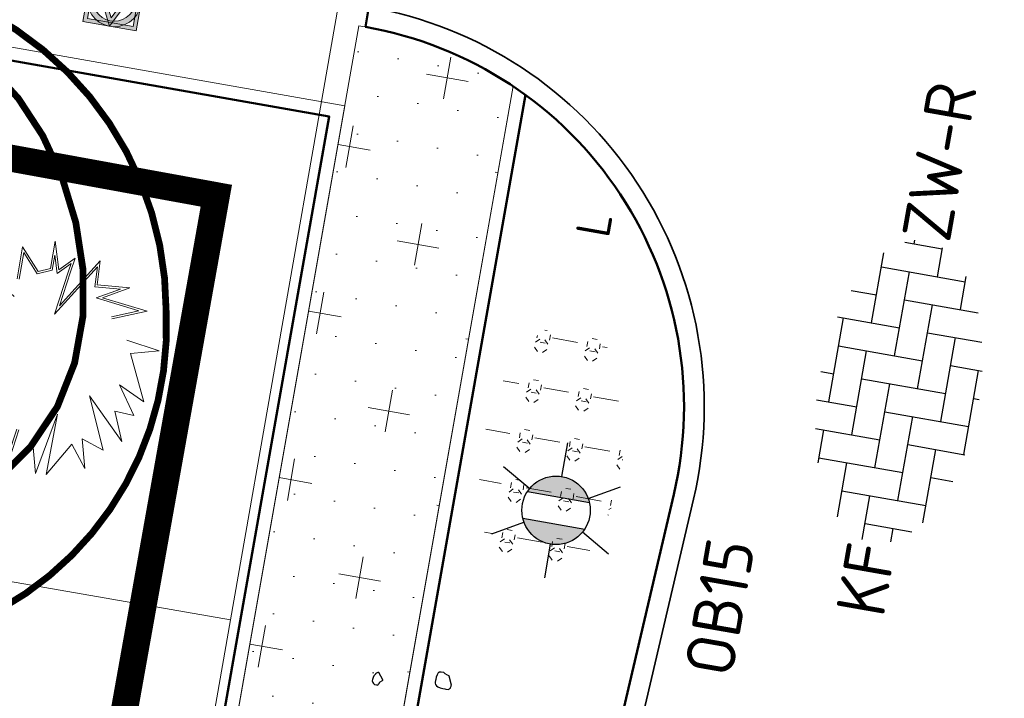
# Model space of a CAD drawing. Header units: metres. Extents: x 2514 to 227642, y 1683 to 852646.
# Tile 167 of 256: x 113815.97 to 113823.26, y 426306.59 to 426311.61. Entities that reach past the tile are written whole.
import ezdxf
from ezdxf.enums import TextEntityAlignment as Align
from ezdxf.lldxf.tags import DXFTag

# ---------------------------------------------------------------- set-up
doc = ezdxf.new("R2010")
doc.units = ezdxf.units.M
doc.linetypes.add('XX-CENTER', pattern=[8, 5, -1, 1, -1])
for name, color, linetype, lineweight in [('B-WE-GR-BOOM-S', 252, 'Continuous', 25), ('B-WE-GR-HEESTER-S', 252, 'Continuous', 18), ('B-WE-KG-GRENS_PERCEEL-GV', 252, 'KG-PERCEEL', 18), ('N-WE-GR-BOMENZAND-A-200', 32, 'Continuous', 18), ('N-WE-GR-BOMENZAND-G', 30, 'Continuous', 35), ('N-WE-GR-BOOM-S', 94, 'Continuous', 25), ('N-WE-GR-HEESTER-S', 94, 'Continuous', 13), ('N-WE-IE-MEUBILAIR_WEGMEUBILAIR_LICHTMAST-S', 7, 'Continuous', 25), ('N-WE-IE-MEUBILAIR_WEGMEUBILAIR_VERKEERSBORD-S', 7, 'Continuous', 9), ('N-WE-KG-WERKGRENS-G', 7, 'XX-CENTER', 35), ('N-WE-VH-KANTOPSLUITING-T18', 1, 'Continuous', 18), ('N-WE-VH-KANTOPSLUITING_ACHTERKANTBAND-G', 1, 'Continuous', 50), ('N-WE-VH-KANTOPSLUITING_OPSLUITBAND_100X200-G', 1, 'Continuous', 18), ('N-WE-VH-KANTOPSLUITING_OPSLUITBAND_150X250-G', 1, 'Continuous', 35), ('N-WE-VH-VERHARDING_BETONSTRAATSTEEN-S', 1, 'Continuous', 25)]:
    doc.layers.add(name, color=color, linetype=linetype, lineweight=lineweight)
doc.styles.add('NLCS-ISO', font='NLCS-ISO.ttf', dxfattribs={"height": 1.8})
doc.styles.add('NLCS-ISO-M200-T18', font='NLCS-ISO.ttf', dxfattribs={"height": 0.36})
doc.styles.get("Standard").update_dxf_attribs({"font": 'romans'})
tags = doc.linetypes.add('KG-PERCEEL', pattern='A,5.5,-2,["P",Standard,S=1.8,R=0,X=-0.5,Y=-0.9],-2,5.5,-2,[5,NLCS.SHX,S=0.75,R=0,X=0,Y=0],-2', length=19).pattern_tags.tags
tags[6] = DXFTag(74, 10)

# ---------------------------------------------------------------- blocks, each defined once
blk = doc.blocks.new('SVH-BSS_KEIFORMAAT_ELLEBOOG-SO')
at = {"ltscale": 0.1}
for p, q in [((-0.8216095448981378, 2.941359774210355), (-0.8216095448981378, 1.435541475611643)), ((0.2283904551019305, 2.970445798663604), (0.2283904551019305, 2.485541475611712)), ((-1.871609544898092, 2.805519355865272), (-1.871609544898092, 0.3855414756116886)), ((2.32839045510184, 2.709488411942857), (2.32839045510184, 0.3855414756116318)), ((-3.104154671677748, 2.485541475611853), (-1.871609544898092, 2.485541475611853)), ((-2.92160954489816, 2.48554147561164), (-2.92160954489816, -0.6644585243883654)), ((-0.8216095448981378, 2.485541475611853), (2.32839045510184, 2.485541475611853)), ((1.278390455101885, 2.485541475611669), (1.278390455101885, -0.664458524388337)), ((3.378390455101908, 2.384775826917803), (3.378390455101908, 1.4355414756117)), ((-4.954776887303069, 1.435541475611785), (-2.92160954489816, 1.435541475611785)), ((-3.971609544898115, 1.435541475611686), (-3.971609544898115, -1.71445852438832)), ((-1.871609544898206, 1.435541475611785), (1.278390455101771, 1.435541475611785)), ((0.2283904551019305, 1.435541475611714), (0.2283904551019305, -1.714458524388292)), ((2.328390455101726, 1.435541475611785), (4.954776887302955, 1.435541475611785)), ((4.428390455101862, 1.435541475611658), (4.428390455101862, -1.714458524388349)), ((5.47839045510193, 0.7434310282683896), (5.47839045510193, -0.6644585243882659)), ((-5.610382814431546, 0.3855414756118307), (-3.971609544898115, 0.3855414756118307)), ((-5.02160954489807, 0.3855414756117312), (-5.02160954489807, -1.36993364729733)), ((-2.92160954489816, 0.3855414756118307), (0.2283904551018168, 0.3855414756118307)), ((-0.8216095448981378, 0.385541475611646), (-0.8216095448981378, -2.76445852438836)), ((1.278390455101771, 0.3855414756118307), (4.428390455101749, 0.3855414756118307)), ((3.378390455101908, 0.3855414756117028), (3.378390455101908, -2.384775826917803)), ((5.478390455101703, 0.3855414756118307), (5.610382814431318, 0.3855414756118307)), ((-5.515026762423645, -0.6644585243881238), (-5.02160954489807, -0.6644585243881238)), ((-3.971609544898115, -0.6644585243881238), (-0.8216095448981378, -0.6644585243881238)), ((-1.871609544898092, -0.6644585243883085), (-1.871609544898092, -2.805519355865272)), ((0.2283904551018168, -0.6644585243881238), (3.378390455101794, -0.6644585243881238)), ((2.32839045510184, -0.6644585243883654), (2.32839045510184, -2.709488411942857)), ((4.428390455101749, -0.6644585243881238), (5.515026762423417, -0.6644585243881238)), ((-4.622465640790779, -1.714458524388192), (-1.871609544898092, -1.714458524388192)), ((-2.92160954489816, -1.714458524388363), (-2.92160954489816, -2.545893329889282)), ((-0.8216095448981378, -1.714458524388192), (2.32839045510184, -1.714458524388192)), ((1.278390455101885, -1.714458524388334), (1.278390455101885, -2.895995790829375)), ((3.378390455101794, -1.714458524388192), (4.622465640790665, -1.714458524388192)), ((-1.871609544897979, -2.764458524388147), (1.278390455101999, -2.764458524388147)), ((0.2283904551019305, -2.764458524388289), (0.2283904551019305, -2.970445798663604))]:
    blk.add_line(p, q, dxfattribs=at)
at = {"style": 'NLCS-ISO'}
blk.add_attdef('FORMAAT', text='', height=1.8, dxfattribs=at).set_placement((-5.710382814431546, -4.440892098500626e-15), align=Align.MIDDLE_RIGHT)
blk.add_attdef('KLEUR', text='', height=1.8, dxfattribs=at).set_placement((5.710382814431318, 0), align=Align.MIDDLE_LEFT)
at = {"style": 'NLCS-ISO', "flags": 1}
blk.add_attdef('FUNCTIE', text='', height=1.8, dxfattribs=at).set_placement((0.1159930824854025, -3.584775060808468), align=Align.MIDDLE_CENTER)
blk = doc.blocks.new('SGR-BOOM_11')
at = {"flags": 128}
for points in [[(-0.6010486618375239, 4.680725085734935), (-0.6568115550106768, 4.804674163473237), (-0.6568115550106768, 4.810896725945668), (-0.6814834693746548, 4.816697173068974), (-0.7187751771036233, 4.829135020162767), (-0.7372318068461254, 4.841572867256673), (-0.7434470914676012, 4.841572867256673), (-0.749662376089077, 4.841572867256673), (-0.7805495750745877, 4.841572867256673), (-0.8116405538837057, 4.835357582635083), (-0.8178558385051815, 4.835357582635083), (-0.8178558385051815, 4.829135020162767), (-0.8238673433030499, 4.822919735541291), (-0.8363124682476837, 4.792243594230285), (-0.8425277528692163, 4.754930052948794), (-0.8425277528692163, 4.723839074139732), (-0.8425277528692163, 4.70560077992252), (-0.8425277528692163, 4.680725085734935), (-0.8425277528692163, 4.668294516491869), (-0.8363124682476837, 4.64963410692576), (-0.8178558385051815, 4.630980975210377), (-0.7929801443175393, 4.618543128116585), (-0.755892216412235, 4.612742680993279), (-0.7187751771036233, 4.606527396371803), (-0.6876841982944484, 4.606527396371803), (-0.6690383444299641, 4.606527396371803), (-0.6381511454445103, 4.606527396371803), (-0.6195052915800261, 4.618543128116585), (-0.6134937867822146, 4.624765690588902), (-0.6072785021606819, 4.630980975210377), (-0.6072785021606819, 4.643418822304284), (-0.6010486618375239, 4.662071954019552), (-0.6010486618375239, 4.674509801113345), (-0.6010486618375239, 4.680725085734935)], [(-1.613790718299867, 4.582481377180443), (-1.689858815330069, 4.676998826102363), (-1.696074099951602, 4.676998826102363), (-1.70230394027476, 4.676998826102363), (-1.714734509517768, 4.670776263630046), (-1.72074601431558, 4.664560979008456), (-1.733176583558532, 4.652537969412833), (-1.733176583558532, 4.646322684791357), (-1.745621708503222, 4.627669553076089), (-1.751836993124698, 4.615231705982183), (-1.758052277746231, 4.590356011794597), (-1.764267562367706, 4.559265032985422), (-1.764267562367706, 4.54102673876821), (-1.751836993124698, 4.516151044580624), (-1.739391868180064, 4.503720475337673), (-1.72074601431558, 4.491282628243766), (-1.689858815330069, 4.491282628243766), (-1.683643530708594, 4.491282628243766), (-1.665186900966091, 4.503720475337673), (-1.665186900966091, 4.509935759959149), (-1.658971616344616, 4.516151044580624), (-1.65275633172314, 4.528588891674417), (-1.65275633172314, 4.534811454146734), (-1.646541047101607, 4.547242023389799), (-1.613790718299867, 4.57004353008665), (-1.613790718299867, 4.576266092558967), (-1.613790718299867, 4.582481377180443)]]:
    blk.add_lwpolyline(points, close=True, dxfattribs=at)
blk = doc.blocks.new('SGR-HEESTERS-SO')
at = {"ltscale": 0.1}
h = blk.add_hatch(dxfattribs=at)
h.set_pattern_fill('GR-HEESTERS', color=256, scale=0.1, style=0, pattern_type=2)
h.set_pattern_definition([(0, (-2.018678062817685, -1.134114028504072), (0, 0.75), [0.07663900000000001, -0.6733610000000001]), (45, (-1.942038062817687, -1.134114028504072), (4.440892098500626e-17, 0.7499998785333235), [0.078192, -0.9824680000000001]), (90, (-1.886748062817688, -1.078824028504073), (-0.75, 4.592425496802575e-17), [0.07663900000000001, -0.6733610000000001]), (135, (-1.886748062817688, -1.002184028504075), (-0.7499998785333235, 4.440892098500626e-17), [0.078192, -0.9824680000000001]), (180, (-1.942038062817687, -0.9468940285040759), (-9.184850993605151e-17, -0.75), [0.07663900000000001, -0.6733610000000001]), (225, (-2.018678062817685, -0.9468940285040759), (-1.332267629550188e-16, -0.7499998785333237), [0.078192, -0.9824680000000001]), (270, (-2.073968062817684, -1.002184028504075), (0.75, -1.377727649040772e-16), [0.07663900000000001, -0.6733610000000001]), (315, (-2.073968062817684, -1.078824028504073), (0.7499998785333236, -1.776356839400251e-16), [0.078192, -0.9824680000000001]), (90, (-1.980358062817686, -1.227004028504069), (-0.75, 4.592425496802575e-17), [0.3744400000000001, -0.37546])])
edge = h.paths.add_edge_path()
edge.add_ellipse((0, 0), major_axis=(1.980358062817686, 0), ratio=0.5254120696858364, start_angle=0, end_angle=360, ccw=False)
at = {"ltscale": 0.1, "style": 'NLCS-ISO'}
blk.add_attdef('TYPE', text='', height=0.5, dxfattribs=at).set_placement((3.470943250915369, -0.01606055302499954), align=Align.MIDDLE_CENTER)
blk = doc.blocks.new('N-SIE-WEG_VERKEERSBORD_ROND-SO')
h = blk.add_hatch(color=256)
h.dxf.hatch_style = 1
h.paths.add_polyline_path([(-1, 0, 1), (1, 0, 1)])
h.paths.add_polyline_path([(0.7957889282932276, 0, -1), (-0.7957889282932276, 0, -1)], flags=16)
h = blk.add_hatch(color=256)
h.dxf.hatch_style = 1
h.paths.add_polyline_path([(-0.7726747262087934, 0.8595052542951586), (-0.5111269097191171, 0.8595052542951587, -0.1349339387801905), (0, 1), (-1, 1), (-0.7999999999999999, 0.6, -0.03799421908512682), (-0.699995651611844, 0.7141471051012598)])
h = blk.add_hatch(color=256)
h.dxf.hatch_style = 1
h.paths.add_polyline_path([(-0.8595052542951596, 0.719010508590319), (-1, 1), (-1, 0, -0.1349339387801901), (-0.8595052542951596, 0.5111269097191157)])
h = blk.add_hatch(color=256)
h.dxf.hatch_style = 1
h.paths.add_polyline_path([(0.7726747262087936, 0.8595052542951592), (0.699995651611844, 0.71414710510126, -0.03799421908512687), (0.7999999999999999, 0.6), (1, 1), (0, 1, -0.1349339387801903), (0.5111269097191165, 0.8595052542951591)])
h = blk.add_hatch(color=256)
h.dxf.hatch_style = 1
h.paths.add_polyline_path([(0.8595052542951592, 0.5111269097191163, -0.1349339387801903), (1, 0), (1, 1), (0.8595052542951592, 0.7190105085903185)])
h = blk.add_hatch(color=256)
h.dxf.hatch_style = 1
h.paths.add_polyline_path([(-0.1056260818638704, -0.7887478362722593, 0.06666054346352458), (0.1056260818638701, -0.7887478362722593), (0.6943739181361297, 0.3887478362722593, 0.0503175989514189), (0.6027287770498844, 0.5196133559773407), (-3.885780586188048e-16, -0.6858441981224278), (-0.6027287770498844, 0.5196133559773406, 0.0503175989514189), (-0.6943739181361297, 0.3887478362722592)])
h = blk.add_hatch(color=256)
h.dxf.hatch_style = 1
h.paths.add_polyline_path([(0, -1, -0.1349339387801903), (-0.5111269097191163, -0.8595052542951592), (-0.8595052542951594, -0.8595052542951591), (-0.8595052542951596, -0.5111269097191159, -0.1349339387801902), (-1, 0), (-1, -0.9999999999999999)])
h = blk.add_hatch(color=256)
h.dxf.hatch_style = 1
h.paths.add_polyline_path([(0.8595052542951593, -0.8595052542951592), (0.5111269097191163, -0.8595052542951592, -0.1349339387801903), (0, -1), (1, -1), (1, 0, -0.1349339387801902), (0.8595052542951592, -0.5111269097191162)])
for points in [[(-1, -0.9999999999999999), (1, -1), (1, 1), (-1, 1)], [(-0.8595052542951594, -0.8595052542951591), (0.8595052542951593, -0.8595052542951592), (0.8595052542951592, 0.8595052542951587), (-0.8595052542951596, 0.8595052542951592)]]:
    blk.add_lwpolyline(points, close=True)
at = {"flags": 128}
for points in [[(-1, 1), (-1.83697019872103e-16, -1), (1, 1)], [(-0.7726747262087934, 0.8595052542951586), (-3.33066907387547e-16, -0.6858441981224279), (0.7726747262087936, 0.8595052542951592)]]:
    blk.add_lwpolyline(points, close=True, dxfattribs=at)
for radius in [1, 0.7957889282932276]:
    blk.add_circle((0, 0), radius)
at = {"lineweight": 30, "flags": 104}
blk.add_attdef('bordgegevens', text='', height=1.8, dxfattribs=at).set_placement((2.208614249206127, 3.210457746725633), align=Align.TOP_LEFT)
blk = doc.blocks.new('N-SIE-WEG_LICHTMAST-SO')
h = blk.add_hatch(color=256)
h.paths.add_polyline_path([(1.162672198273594, 0.5, 0.6585046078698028), (-1.162672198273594, 0.5)])
h.paths.add_polyline_path([(-1.162672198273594, -0.5, 0.6585046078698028), (1.162672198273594, -0.5)])
at = {"flags": 128}
for points in [[(8.349587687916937e-10, 1.265625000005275), (1.669846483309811e-09, 2.53125000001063)], [(-2.192125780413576, 1.265625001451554), (-1.096064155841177, 0.6328125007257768)], [(1.096064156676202, 0.6328124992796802), (2.192125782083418, 1.26562499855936)], [(-1.162672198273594, 0.5), (1.162672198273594, 0.5)], [(-2.192125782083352, -1.26562499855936), (-1.096064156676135, -0.6328124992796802)], [(-1.162672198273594, -0.5), (1.162672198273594, -0.5)], [(2.192125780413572, -1.265625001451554), (1.096064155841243, -0.6328125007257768)], [(-8.349587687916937e-10, -1.265625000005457), (-1.669775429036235e-09, -2.53125000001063)]]:
    blk.add_lwpolyline(points, dxfattribs=at)
at = {"ltscale": 0.5}
blk.add_circle((0, 0), 1.265625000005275, dxfattribs=at)
at = {"style": 'NLCS-ISO'}
blk.add_attdef('TYPE', text='', height=1.8, dxfattribs=at).set_placement((1.669846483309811e-09, 2.53125000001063), align=Align.BOTTOM_CENTER)
blk = doc.blocks.new('SGR-BOOM_03')
at = {"const_width": 0.1, "flags": 128}
blk.add_lwpolyline([(-5, 6.123233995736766e-16, -0.414213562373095), (3.061616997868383e-16, 5, -0.4142135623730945), (5, 0, -0.4433958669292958), (-9.184850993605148e-16, -5, -0.4142135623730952)], format="xyb", close=True, dxfattribs=at)
at = {"const_width": 0.1}
blk.add_lwpolyline([(2.390274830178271, 3.602691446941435), (2.81065819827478, 3.144527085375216), (3.170827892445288, 2.595475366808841), (3.458739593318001, 1.97690543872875), (3.66234898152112, 1.310186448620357), (3.769611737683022, 0.6166875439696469), (3.768483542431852, -0.0822221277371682), (3.646920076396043, -0.7651734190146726), (3.392877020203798, -1.410797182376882), (3.000478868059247, -1.999549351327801), (2.488525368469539, -2.519186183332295)], dxfattribs=at)
blk = doc.blocks.new('SGR-HEESTER_06')
at = {"flags": 128}
for points in [[(-0.2472573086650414, 0.5341386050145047), (-0.2472573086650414, 0.776141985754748), (-0.1044639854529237, 0.6148073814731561), (-0.1044639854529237, 0.6148073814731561), (-0.01754959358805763, 0.6520368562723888), (-0.01754959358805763, 0.856810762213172), (0.04453750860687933, 0.6520368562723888), (0.150076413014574, 0.757527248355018), (0.1314519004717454, 0.6520368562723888), (0.09420287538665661, 0.3914187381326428), (0.3363323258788, 0.7699380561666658), (0.3425404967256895, 0.5899857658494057), (0.5846699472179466, 0.6086005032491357), (0.3984140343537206, 0.5031130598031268), (0.7398796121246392, 0.4596767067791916), (0.4915419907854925, 0.3603931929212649)], [(-0.2319376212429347, 0.5341386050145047), (-0.2319376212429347, 0.7357183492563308), (-0.1086026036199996, 0.5963686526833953), (-0.002229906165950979, 0.6419330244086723), (-0.002229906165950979, 0.7534854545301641), (0.03729225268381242, 0.6231345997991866), (0.1265426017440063, 0.7123439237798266), (0.1163218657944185, 0.6544530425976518), (0.06904243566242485, 0.3236557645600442), (0.322718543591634, 0.7202258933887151), (0.3277809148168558, 0.5734861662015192), (0.5173105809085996, 0.5880570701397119), (0.3507627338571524, 0.4937314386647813), (0.6792688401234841, 0.4519436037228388), (0.4858549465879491, 0.3746181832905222)], [(-0.2472573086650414, 0.4038295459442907), (-0.5700983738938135, 0.6023965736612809), (-0.3528016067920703, 0.1990556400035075), (-0.7377243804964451, 0.3107499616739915), (-0.4148887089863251, 0.1556192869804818), (-0.5018031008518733, 0.09356819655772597), (-0.4024669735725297, 0.06254265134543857), (-0.4583459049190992, -0.01812612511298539), (-0.4148887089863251, -0.1049988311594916), (-0.7998060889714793, -0.08017721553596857), (-0.5390521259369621, -0.1608459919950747), (-0.7066835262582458, -0.3594130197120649), (-0.5638902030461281, -0.3345914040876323)], [(0.6281271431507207, 0.2238772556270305), (0.8764647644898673, 0.1866477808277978), (0.6715843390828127, 0.1308006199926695), (0.8267940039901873, -0.2042823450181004), (0.6281271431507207, -0.1112027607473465), (0.7709204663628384, -0.3159766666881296), (0.6281271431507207, -0.3097697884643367), (0.7150415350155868, -0.5207476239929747), (0.4232467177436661, -0.2291039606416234), (0.5908781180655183, -0.607620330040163), (0.4232467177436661, -0.5517761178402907), (0.4791256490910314, -0.7627510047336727), (0.3549568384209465, -0.6014164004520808), (0.2059553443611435, -0.8558305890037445), (0.2121635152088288, -0.4028493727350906), (0.1252437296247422, -0.8620345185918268), (0.06937019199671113, -0.6448527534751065)], [(-0.04859044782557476, -0.5641839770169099), (-0.09204764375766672, -0.849626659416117), (-0.1355102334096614, -0.6448527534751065), (-0.3403852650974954, -0.7689578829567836), (-0.1727592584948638, -0.5331584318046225), (-0.6259719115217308, -0.6324419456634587), (-0.2720953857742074, -0.4586965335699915), (-0.6383882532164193, -0.5455692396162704), (-0.439721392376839, -0.3780277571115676)], [(-0.0637356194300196, -0.5618782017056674), (-0.0945297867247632, -0.764145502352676), (-0.1250019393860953, -0.6205760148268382), (-0.2850105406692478, -0.7175028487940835), (-0.1372907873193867, -0.5097055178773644), (-0.5055299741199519, -0.590374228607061), (-0.1428207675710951, -0.4122921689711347), (-0.5793531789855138, -0.5158234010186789), (-0.4298450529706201, -0.3897388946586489)]]:
    blk.add_lwpolyline(points, dxfattribs=at)

msp = doc.modelspace()

# ---------------------------------------------------------------- hatches: boundary and pattern name
at = {"layer": 'N-WE-GR-BOMENZAND-A-200', "lineweight": 5, "ltscale": 0.2}
h = msp.add_hatch(dxfattribs=at)
h.set_pattern_fill('AGR-BOMENZAND-SO', color=252, scale=0.2, pattern_type=2)
h.set_pattern_definition([(350.0500476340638, (0, 0), (0.1503322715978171, 0.2782089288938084), [0, -0.3]), (350.0500476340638, (0, 0), (0.7235918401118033, 0.5076069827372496), [0.3125, -0.9375]), (80.05004763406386, (0.1269017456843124, -0.1808979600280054), (-0.5076069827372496, 0.7235918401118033), [0.3124999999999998, -0.9374999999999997])])
edge = h.paths.add_edge_path()
edge.add_arc((113818.0365442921, 426308.7495085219), 2.850000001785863, 56.17703830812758, 80.98149332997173, ccw=False)
edge.add_line((113819.6229357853, 426311.1171786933), (113817.3721752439, 426298.3623397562))
edge.add_line((113817.3721752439, 426298.3623397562), (113816.1904334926, 426298.5708737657))
edge.add_line((113816.1904334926, 426298.5708737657), (113818.4832917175, 426311.5642761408))

# ---------------------------------------------------------------- linework, layer by layer
at = {"layer": 'B-WE-KG-GRENS_PERCEEL-GV', "ltscale": 0.2}
msp.add_lwpolyline([(113819.3210000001, 426317.3520000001), (113817.5330000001, 426307.1730000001)], dxfattribs=at)
msp.add_lwpolyline([(113815.4150000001, 426295.1080000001), (113817.5330000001, 426307.1730000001), (113795.4660000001, 426311.0150000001), (113793.4140000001, 426299.2300000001), (113803.6550000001, 426297.4470000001), (113803.6090000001, 426297.1810000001)], close=True, dxfattribs=at)
at = {"layer": 'N-WE-GR-BOMENZAND-G', "lineweight": 5, "ltscale": 0.2, "flags": 128}
msp.add_lwpolyline([(113818.4832917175, 426311.5642761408, -0.108654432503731), (113819.6229357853, 426311.1171786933), (113817.3721752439, 426298.3623397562), (113816.1904334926, 426298.5708737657)], format="xyb", close=True, dxfattribs=at)
at = {"layer": 'N-WE-KG-WERKGRENS-G', "ltscale": 0.5, "const_width": 0.2, "flags": 128}
msp.add_lwpolyline([(113796.5600099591, 426314.1185901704), (113817.4283709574, 426310.308404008), (113808.5437651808, 426260.6199579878), (113786.0695404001, 426264.6384903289), (113790.1358045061, 426286.8001435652), (113791.9153390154, 426286.4736310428)], close=True, dxfattribs=at)
at = {"layer": 'N-WE-VH-KANTOPSLUITING_ACHTERKANTBAND-G', "ltscale": 0.2}
msp.add_lwpolyline([(113786.4570166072, 426271.0399890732), (113789.3843718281, 426287.7371354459), (113791.3252512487, 426287.396859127), (113796.1278924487, 426314.7903242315), (113818.2632326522, 426310.8926687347), (113809.2127506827, 426259.6044762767)], dxfattribs=at)
at = {"layer": 'N-WE-VH-KANTOPSLUITING_ACHTERKANTBAND-G', "ltscale": 0.2, "flags": 128}
for points in [[(113818.5307772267, 426311.5563276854), (113818.5567894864, 426311.7040550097)], [(113819.7133389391, 426311.0540387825), (113817.4880371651, 426298.4434721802), (113818.7190882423, 426298.226646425)]]:
    msp.add_lwpolyline(points, dxfattribs=at)
at = {"layer": 'N-WE-VH-KANTOPSLUITING_ACHTERKANTBAND-G', "ltscale": 0.2}
msp.add_lwpolyline([(113817.134041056, 426289.2443396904), (113819.3932421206, 426302.0470102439), (113820.8113879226, 426308.0993217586, 0.4306726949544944), (113818.5307772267, 426311.5563276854, 0.4306726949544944)], format="xyb", dxfattribs=at)
at = {"layer": 'N-WE-VH-KANTOPSLUITING_OPSLUITBAND_100X200-G'}
msp.add_line((113819.6229357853, 426311.1171786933), (113817.3721752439, 426298.3623397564), dxfattribs=at)
at = {"layer": 'N-WE-VH-KANTOPSLUITING_OPSLUITBAND_100X200-G', "ltscale": 0.2}
msp.add_lwpolyline([(113786.3585316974, 426271.0573305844), (113789.3031428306, 426287.8529018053), (113791.2440222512, 426287.5126254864), (113796.0466762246, 426314.906163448), (113818.3790953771, 426310.973805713), (113809.2938705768, 426259.4887290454)], dxfattribs=at)
at = {"layer": 'N-WE-VH-KANTOPSLUITING_OPSLUITBAND_150X250-G', "ltscale": 0.2, "flags": 128}
msp.add_lwpolyline([(113817.2817587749, 426289.2182729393), (113819.5402363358, 426302.0168434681), (113820.9574323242, 426308.0651014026, 0.4306726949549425), (113818.5567894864, 426311.7040550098)], format="xyb", dxfattribs=at)

# ---------------------------------------------------------------- block references
at = {"layer": 'B-WE-GR-BOOM-S', "xscale": 0.4999999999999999, "yscale": 0.4999999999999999, "zscale": 0.4999999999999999, "rotation": 359.9385337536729}
msp.add_blockref('SGR-BOOM_03', (113814.557378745, 426309.4567989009), dxfattribs=at)
at = {"layer": 'B-WE-GR-HEESTER-S', "ltscale": 0.2, "rotation": 350.405430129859}
msp.add_blockref('SGR-HEESTER_06', (113816.1106308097, 426309.1250751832), dxfattribs=at)
at = {"layer": 'N-WE-GR-BOOM-S', "ltscale": 0.2, "xscale": 0.5, "yscale": 0.5, "rotation": 350.0500476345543}
msp.add_blockref('SGR-BOOM_11', (113819.0581009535, 426304.3345267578), dxfattribs=at)
at = {"layer": 'N-WE-GR-HEESTER-S', "xscale": 0.5, "yscale": 0.5, "zscale": 0.5, "rotation": 80.01356215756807}
msp.add_blockref('SGR-HEESTERS-SO', (113819.9131540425, 426308.3882289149), dxfattribs=at).add_auto_attribs({'TYPE': 'L'})
at = {"layer": 'N-WE-IE-MEUBILAIR_WEGMEUBILAIR_LICHTMAST-S', "xscale": 0.2, "yscale": 0.2, "zscale": 0.2, "rotation": 350.1566500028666}
msp.add_blockref('N-SIE-WEG_LICHTMAST-SO', (113819.9406856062, 426307.9829958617), dxfattribs=at)
at = {"layer": 'N-WE-IE-MEUBILAIR_WEGMEUBILAIR_VERKEERSBORD-S', "ltscale": 0.2, "xscale": 0.2, "yscale": 0.2, "zscale": 0.2, "rotation": 350.0500476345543}
msp.add_blockref('N-SIE-WEG_VERKEERSBORD_ROND-SO', (113816.673518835, 426311.7576089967), dxfattribs=at)
at = {"layer": 'N-WE-VH-VERHARDING_BETONSTRAATSTEEN-S', "xscale": 0.2, "yscale": 0.2, "zscale": 0.2, "rotation": 80.01356215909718}
msp.add_blockref('SVH-BSS_KEIFORMAAT_ELLEBOOG-SO', (113822.4753474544, 426308.8601170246), dxfattribs=at).add_auto_attribs({'FORMAAT': 'KF', 'KLEUR': 'ZW-R'})

# ---------------------------------------------------------------- texts
at = {"layer": 'N-WE-VH-KANTOPSLUITING-T18', "style": 'NLCS-ISO-M200-T18'}
msp.add_text('OB15', height=0.36, rotation=80.10862630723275, dxfattribs=at).set_placement((113821.2410676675, 426306.7385410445))

doc.saveas('drawing.dxf')
